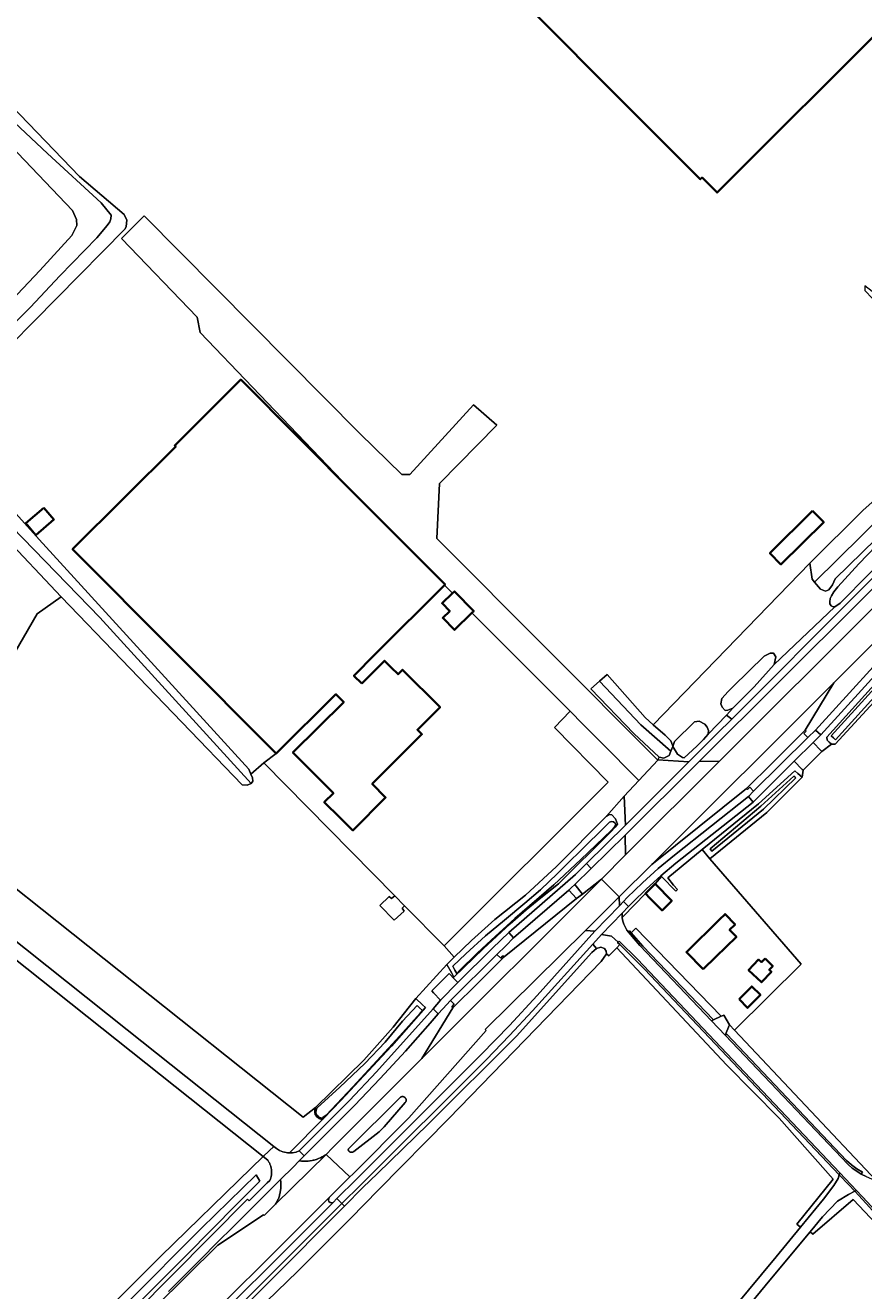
# Model space of a CAD drawing. Header units: metres. Extents: x 152737 to 157444, y 374779 to 378487.
# Tile 49 of 95: x 154199 to 154435, y 377407 to 377763. Entities that reach past the tile are written whole.
import ezdxf
from ezdxf.enums import TextEntityAlignment as Align

# ---------------------------------------------------------------- set-up
doc = ezdxf.new("R2010")
doc.units = ezdxf.units.M
for name, color, linetype, lineweight in [('B-XX-GR-BEPLANTING_CULTUUR_BOSPLANTSOEN-GV', 90, 'Continuous', 18), ('B-XX-GR-BEPLANTING_CULTUUR_HEESTERS-GV', 90, 'Continuous', 18), ('B-XX-OG-BEBOUWING-GV', 7, 'Continuous', 35), ('B-XX-OG-BEBOUWING-T18', 10, 'Continuous', 18), ('B-XX-OG-BEBOUWING_SCHUUR-GV', 7, 'Continuous', 35), ('B-XX-OG-TERREIN_CULTUURSCHEIDING-GV', 7, 'Continuous', 18), ('B-XX-OG-TOPOGRAFIE-T18', 10, 'Continuous', 18), ('B-XX-OG-WATER-GV', 130, 'Continuous', 18), ('B-XX-OG-WATER_SLOOT-GV', 120, 'Continuous', 18), ('B-XX-OG-WEG-GV', 7, 'Continuous', 18), ('B-XX-VH-VERHARDING_BEDRIJFSVLOERPLAAT-GV', 252, 'Continuous', 18), ('B-XX-VH-VERHARDING_BETONSTRAATSTEEN-GV', 252, 'Continuous', 18), ('B-XX-VH-VERHARDING_GRASBETONSTEEN-GV', 70, 'Continuous', 18)]:
    doc.layers.add(name, color=color, linetype=linetype, lineweight=lineweight)
doc.styles.add('NLCS-ISO-M-T18', font='NLCS-ISO.ttf', dxfattribs={"height": 1.8})

msp = doc.modelspace()

# ---------------------------------------------------------------- linework, layer by layer
at = {"layer": 'B-XX-GR-BEPLANTING_CULTUUR_BOSPLANTSOEN-GV'}
msp.add_lwpolyline([(154438.859, 377618.395), (154427.432, 377607.213), (154426.709, 377605.552), (154425.605, 377604.166), (154424.67, 377603.772), (154423.247, 377604.311), (154421.612, 377606.31), (154420.897, 377607.185), (154420.296, 377611.653), (154376.19, 377566.168), (154379.539, 377563.214), (154380.253, 377562.523), (154381.111, 377561.623), (154381.622, 377560.437), (154381.679, 377560.006), (154382.169, 377561.421), (154387.83, 377567.007), (154389.092, 377567.17), (154390.748, 377566.31), (154391.418, 377565.526), (154391.764, 377564.548), (154391.643, 377563.515), (154396.771, 377568.905), (154398.585, 377570.812), (154397.189, 377570.271), (154396.441, 377570.163), (154395.581, 377571.085), (154395.188, 377572.061), (154395.535, 377573.567), (154397.327, 377575.521), (154398.66, 377576.905), (154407.453, 377585.5), (154409.125, 377586.28), (154410.062, 377586.297), (154410.736, 377585.326), (154410.26, 377583.162), (154427.284, 377599.387), (154426.627, 377599.468), (154426.248, 377599.649), (154425.957, 377600.206), (154425.9, 377600.767), (154426.022, 377601.753), (154426.383, 377602.51), (154427.02, 377603.552), (154428.166, 377604.979), (154434.065, 377611.434), (154446.201, 377624.023)], dxfattribs=at)
at = {"layer": 'B-XX-GR-BEPLANTING_CULTUUR_HEESTERS-GV'}
for points in [[(154352.748, 377569.972), (154348.367, 377565.415), (154363.506, 377549.949), (154317.281, 377503.905)], [(154317.281, 377503.905), (154320.142, 377500.743), (154324.987, 377505.449), (154331.528, 377511.328), (154340.206, 377518.135), (154348.908, 377526.208), (154362.974, 377540.465), (154368.038, 377546.049), (154372.107, 377550.443)]]:
    msp.add_lwpolyline(points, dxfattribs=at)
msp.add_arc((152252.833, 375468.977), 2970.493, 44.484333, 45.01473, dxfattribs=at)
at = {"layer": 'B-XX-OG-BEBOUWING-GV'}
msp.add_lwpolyline([(154319.904, 377789.478), (154389.433, 377719.784), (154389.921, 377720.271), (154394.143, 377716.04), (154443.091, 377764.872), (154449.234, 377758.715), (154450.315, 377757.631), (154456.432, 377763.762)], dxfattribs=at)
for points in [[(154294.104, 377577.791), (154291.884, 377579.982), (154297.89, 377585.996), (154317.348, 377605.48), (154317.537, 377605.669), (154292.804, 377630.484), (154260.031, 377663.366), (154241.437, 377644.833), (154241.709, 377644.56), (154212.644, 377615.591), (154269.974, 377558.072), (154286.822, 377574.755), (154289.006, 377572.55), (154274.705, 377558.389), (154286.112, 377546.869), (154283.543, 377544.326), (154288.023, 377539.93), (154291.582, 377536.418), (154291.657, 377536.493), (154300.805, 377545.684), (154297.035, 377549.498), (154311.045, 377563.475), (154309.773, 377564.764), (154316.149, 377571.11), (154305.607, 377581.659), (154304.318, 377580.391), (154302.405, 377582.303), (154300.518, 377584.189)], [(154421.073, 377626.386), (154409.043, 377614.466), (154412.128, 377611.316), (154424.192, 377623.202)], [(154375.207, 377517.361), (154378.16, 377514.384), (154378.665, 377513.875), (154381.414, 377516.614), (154376.743, 377521.323), (154373.984, 377518.594)], [(154390.225, 377497.305), (154393.823, 377500.764), (154399.616, 377506.408), (154398.342, 377507.704), (154397.675, 377508.383), (154399.24, 377509.92), (154396.402, 377512.836), (154394.824, 377511.284), (154385.544, 377502.153)]]:
    msp.add_lwpolyline(points, close=True, dxfattribs=at)
at = {"layer": 'B-XX-OG-BEBOUWING_SCHUUR-GV'}
for points in [[(154204.562, 377627.25), (154199.463, 377622.9), (154202.289, 377619.586), (154207.389, 377623.937)], [(154319.626, 377603.194), (154316.722, 377600.357), (154318.875, 377598.152), (154316.921, 377596.243), (154320.231, 377592.854), (154325.126, 377597.678), (154325.637, 377598.181), (154320.175, 377603.73)], [(154407.707, 377500.36), (154406.632, 377499.312), (154405.86, 377500.046), (154403.045, 377497.086), (154406.669, 377493.639), (154409.484, 377496.599), (154408.863, 377497.19), (154409.865, 377498.199)], [(154400.354, 377488.887), (154402.765, 377486.424), (154406.384, 377490.099), (154403.939, 377492.495)]]:
    msp.add_lwpolyline(points, close=True, dxfattribs=at)
at = {"layer": 'B-XX-OG-TERREIN_CULTUURSCHEIDING-GV'}
for points in [[(154188.86, 377666.778), (154227.42, 377705.802), (154227.783, 377706.5), (154227.923, 377708.287), (154227.141, 377709.823), (154214.612, 377720.594), (154190.531, 377745.397)], [(154189.273, 377672.312), (154200.806, 377683.728), (154209.087, 377692.555), (154219.525, 377703.24), (154222.399, 377706.744), (154223.125, 377707.83), (154223.436, 377708.676), (154223.511, 377709.656), (154220.697, 377713.103), (154205.61, 377727.005), (154196.333, 377735.72)], [(154196.333, 377735.72), (154205.61, 377727.005), (154220.697, 377713.103), (154223.511, 377709.656), (154223.436, 377708.676), (154223.125, 377707.83), (154222.399, 377706.744), (154219.525, 377703.24), (154209.087, 377692.555), (154200.806, 377683.728), (154189.273, 377672.312)], [(154193.382, 377731.131), (154212.655, 377710.991), (154213.797, 377708.437), (154213.883, 377706.74), (154212.455, 377703.92), (154203.43, 377694.111), (154178.165, 377667.457)], [(154178.165, 377667.457), (154203.43, 377694.111), (154212.455, 377703.92), (154213.883, 377706.74), (154213.797, 377708.437), (154212.655, 377710.991), (154193.382, 377731.131)], [(154468.147, 377652.243), (154421.612, 377606.31), (154423.247, 377604.311), (154424.67, 377603.772), (154425.605, 377604.166), (154426.709, 377605.552), (154427.432, 377607.213), (154438.859, 377618.395)], [(154195.606, 377621.764), (154220.345, 377596.355), (154262.951, 377549.65), (154263.414, 377550.31), (154263.348, 377551.168), (154262.889, 377552.214), (154262.261, 377553.674), (154203.231, 377618.31), (154191.604, 377631.231)], [(154189.992, 377575.589), (154202.629, 377597.356), (154209.387, 377602.168), (154192.845, 377619.837)], [(154192.845, 377619.837), (154209.387, 377602.168), (154260.441, 377549.254), (154261.828, 377549.188), (154262.951, 377549.65), (154220.345, 377596.355), (154195.606, 377621.764)], [(154173.636, 377538.214), (154277.618, 377455.663), (154281.109, 377458.375), (154294.655, 377471.696), (154302.959, 377481.025), (154309.281, 377489.106), (154318.027, 377498.689), (154320.142, 377500.743), (154317.281, 377503.905), (154306.145, 377515.204), (154305.46, 377514.475), (154306.051, 377513.657), (154303.229, 377511.155), (154299.223, 377515.249), (154301.772, 377517.751), (154302.501, 377517.25), (154303.412, 377517.978), (154266.474, 377555.46), (154262.889, 377552.214), (154263.348, 377551.168), (154263.414, 377550.31), (154262.951, 377549.65), (154261.828, 377549.188), (154260.441, 377549.254), (154209.387, 377602.168), (154202.629, 377597.356), (154189.992, 377575.589)], [(154451.583, 377586.899), (154427.433, 377560.702), (154426.358, 377560.666), (154423.676, 377558.649), (154418.372, 377553.364), (154418.161, 377551.382), (154408.141, 377541.422), (154392.106, 377528.364), (154417.849, 377498.715), (154399.096, 377480.177), (154439.091, 377437.762)], [(154280.989, 377456.292), (154280.837, 377457.022), (154280.881, 377457.537), (154281.109, 377458.375), (154277.618, 377455.663), (154173.636, 377538.214)], [(154165.1, 377530.259), (154228.052, 377480.216), (154269.321, 377447.409), (154270.039, 377446.839), (154270.915, 377446.293), (154270.919, 377446.29), (154270.925, 377446.287), (154271.861, 377445.895), (154271.866, 377445.893), (154271.884, 377445.888), (154272.316, 377445.764), (154272.317, 377445.764), (154272.32, 377445.763), (154272.77, 377445.669), (154272.776, 377445.668), (154272.785, 377445.667), (154273.214, 377445.608), (154273.24, 377445.605), (154273.275, 377445.603), (154273.678, 377445.578), (154273.708, 377445.576), (154283.359, 377455.253), (154283.079, 377455.085), (154282.527, 377455.102), (154281.996, 377455.305)], [(154398.838, 377401.935), (154410.851, 377416.306), (154417.697, 377424.686), (154416.652, 377425.54), (154426.857, 377438.166), (154411.655, 377455.328), (154396.809, 377470.382), (154365.888, 377503.344), (154363.693, 377501.063), (154363.011, 377501.676), (154361.491, 377499.448), (154318.591, 377455.238), (154298.768, 377435.167), (154290.941, 377427.072), (154275.991, 377412.163), (154258.609, 377395.429)], [(154219.69, 377389.946), (154240.757, 377411.258), (154261.87, 377432.523), (154262.371, 377432.085), (154267.415, 377437.116), (154268.214, 377437.853), (154268.297, 377438.051), (154268.373, 377438.252), (154268.442, 377438.455), (154268.502, 377438.661), (154268.555, 377438.869), (154268.6, 377439.079), (154268.638, 377439.291), (154268.667, 377439.503), (154268.689, 377439.717), (154268.702, 377439.931), (154268.708, 377440.146), (154268.705, 377440.361), (154268.695, 377440.575), (154268.676, 377440.789), (154268.65, 377441.002), (154268.616, 377441.214), (154268.573, 377441.425), (154268.523, 377441.634), (154268.466, 377441.841), (154268.4, 377442.045), (154268.327, 377442.247), (154268.247, 377442.446), (154268.159, 377442.642), (154268.064, 377442.835), (154267.962, 377443.023), (154267.853, 377443.208), (154267.737, 377443.389), (154267.632, 377443.541), (154266.37, 377444.544), (154262.971, 377441.244), (154237.48, 377416.494), (154204.786, 377383.784)], [(154228.063, 377403.378), (154248.979, 377424.432), (154264.331, 377439.438), (154265.4, 377437.669), (154258.829, 377431.079), (154244.864, 377416.837), (154221.038, 377393.116)], [(154235.925, 377402.151), (154253.512, 377419.576), (154266.431, 377428.169), (154266.633, 377427.983), (154269.835, 377431.153), (154269.98, 377431.402), (154270.119, 377431.654), (154270.25, 377431.91), (154270.374, 377432.17), (154270.491, 377432.433), (154270.6, 377432.699), (154270.703, 377432.968), (154270.797, 377433.24), (154270.884, 377433.515), (154270.963, 377433.791), (154271.035, 377434.07), (154271.099, 377434.351), (154271.155, 377434.633), (154271.203, 377434.917), (154271.243, 377435.202), (154271.275, 377435.488), (154271.299, 377435.775), (154271.316, 377436.062), (154271.324, 377436.35), (154271.324, 377436.638), (154271.317, 377436.926), (154271.301, 377437.213), (154271.277, 377437.5), (154271.246, 377437.786), (154271.207, 377438.066), (154268.653, 377435.522), (154263.796, 377430.667), (154262.563, 377429.441), (154257.979, 377424.88), (154253.401, 377420.313), (154248.829, 377415.74), (154244.262, 377411.162), (154239.702, 377406.578)]]:
    msp.add_lwpolyline(points, dxfattribs=at)
for points in [[(154466.174, 377658.046), (154465.502, 377656.603), (154458.405, 377648.696), (154447.777, 377637.63), (154435.321, 377626.619), (154420.296, 377611.653), (154420.897, 377607.185), (154421.612, 377606.31), (154468.147, 377652.243), (154470.014, 377656.861), (154468.527, 377659.37), (154467.084, 377661.05), (154465.458, 377662.536), (154463.5, 377664.054), (154453.098, 377674.035), (154439.105, 377687.247), (154435.771, 377689.798), (154435.816, 377688.481), (154448.714, 377674.978), (154459.056, 377665.115), (154463.01, 377661.505), (154465.047, 377659.726)], [(154373.907, 377568.182), (154363.167, 377580.313), (154361.01, 377578.403), (154372.675, 377566.106), (154381.165, 377558.742), (154381.679, 377560.006), (154381.622, 377560.437), (154381.111, 377561.623), (154380.253, 377562.523), (154379.539, 377563.214), (154376.19, 377566.168)], [(154379.204, 377556.793), (154380.65, 377557.478), (154381.165, 377558.742), (154372.675, 377566.106), (154361.01, 377578.403), (154358.608, 377576.277), (154370.698, 377563.687), (154377.882, 377557.074)], [(154369.986, 377507.601), (154371.319, 377508.894), (154395.36, 377484.064), (154395.606, 377484.18), (154396.059, 377484.393), (154397.691, 377481.667), (154399.096, 377480.177), (154417.849, 377498.715), (154392.106, 377528.364), (154389.959, 377531.001), (154380.279, 377523.074), (154381.933, 377520.968), (154383.052, 377519.765), (154382.538, 377519.343), (154378.551, 377523.457), (154376.743, 377521.323), (154381.414, 377516.614), (154378.665, 377513.875), (154378.16, 377514.384), (154375.207, 377517.361), (154373.984, 377518.594), (154367.748, 377512.174), (154367.453, 377511.847), (154367.55, 377511.215), (154367.699, 377510.594), (154367.898, 377509.988), (154368.147, 377509.399), (154368.444, 377508.834), (154368.786, 377508.294), (154369.175, 377507.781), (154369.532, 377508.122)], [(154204.786, 377383.784), (154237.48, 377416.494), (154262.971, 377441.244), (154266.37, 377444.544), (154162.507, 377527.108), (154162.019, 377527.523), (154156.487, 377520.883), (154126.592, 377484.322), (154133.309, 377468.474), (154127.129, 377442.42), (154144.598, 377426.036), (154136.804, 377408.846), (154198.952, 377384.485)], [(154393.823, 377500.764), (154390.225, 377497.305), (154385.544, 377502.153), (154394.824, 377511.284), (154396.402, 377512.836), (154399.24, 377509.92), (154397.675, 377508.383), (154398.342, 377507.704), (154399.616, 377506.408)], [(154240.621, 377388.948), (154240.669, 377388.799), (154240.731, 377388.631), (154240.8, 377388.467), (154240.877, 377388.305), (154240.961, 377388.147), (154241.051, 377387.993), (154241.149, 377387.844), (154241.253, 377387.699), (154241.364, 377387.558), (154241.48, 377387.423), (154241.603, 377387.293), (154286.042, 377431.665), (154285.69, 377431.563), (154285.207, 377431.599), (154284.859, 377431.887), (154284.767, 377432.253), (154284.95, 377433.031), (154284.206, 377432.287), (154282.02, 377430.082), (154242.14, 377390.304)], [(154242.925, 377385.774), (154245.967, 377382.339), (154246.094, 377382.195), (154247.377, 377380.882), (154248.476, 377381.994), (154245.413, 377385.114), (154245.318, 377386.521), (154246.329, 377387.536), (154289.219, 377430.58), (154288.505, 377431.293)], [(154362.208, 377348.805), (154361.556, 377348.028), (154351.343, 377335.566), (154421.587, 377306.434), (154452.318, 377294.624), (154493.643, 377366.794), (154493.258, 377368.145), (154432.506, 377432.435), (154421.164, 377422.7), (154420.349, 377423.376), (154409.004, 377409.712), (154392.319, 377389.445), (154377.57, 377370.901), (154364.757, 377354.173)]]:
    msp.add_lwpolyline(points, close=True, dxfattribs=at)
at = {"layer": 'B-XX-OG-TERREIN_CULTUURSCHEIDING-GV', "extrusion": (0, 0, -1)}
msp.add_arc((-154284.845, 377459.219), 4.841, 306.05076, 322.79991, dxfattribs=at)
at = {"layer": 'B-XX-OG-WATER-GV'}
msp.add_lwpolyline([(154221.038, 377393.116), (154244.864, 377416.837), (154258.829, 377431.079), (154265.4, 377437.669), (154264.331, 377439.438), (154248.979, 377424.432), (154228.063, 377403.378)], dxfattribs=at)
at = {"layer": 'B-XX-OG-WATER_SLOOT-GV'}
for points in [[(154436.958, 377608.655), (154442.31, 377613.878), (154455.871, 377628.23), (154473.007, 377644.288), (154473.268, 377645.418), (154472.778, 377646.58), (154471.74, 377646.983), (154470.618, 377646.822), (154467.982, 377644.946), (154456.438, 377633.067), (154446.201, 377624.023), (154434.065, 377611.434), (154428.166, 377604.979), (154427.02, 377603.552), (154426.383, 377602.51), (154426.022, 377601.753), (154425.9, 377600.767), (154425.957, 377600.206), (154426.248, 377599.649), (154426.627, 377599.468), (154427.284, 377599.387), (154428.815, 377600.399)], [(154426.358, 377560.666), (154427.433, 377560.702), (154451.583, 377586.899), (154449.125, 377589.248), (154425.067, 377562.619), (154425.13, 377561.797), (154425.718, 377561.255)], [(154449.056, 377588.038), (154450.186, 377586.84), (154427.51, 377561.916), (154426.916, 377562.463), (154426.282, 377563.047)], [(154449.056, 377588.038), (154426.282, 377563.047), (154426.916, 377562.463), (154427.51, 377561.916), (154450.186, 377586.84)], [(154397.189, 377570.271), (154398.585, 377570.812), (154404.566, 377576.825), (154410.26, 377583.162), (154410.736, 377585.326), (154410.062, 377586.297), (154409.125, 377586.28), (154407.453, 377585.5), (154398.66, 377576.905), (154397.327, 377575.521), (154395.535, 377573.567), (154395.188, 377572.061), (154395.581, 377571.085), (154396.441, 377570.163)], [(154381.679, 377560.006), (154382.984, 377557.874), (154384.453, 377556.964), (154384.923, 377556.879), (154388.424, 377560.176), (154390.312, 377561.992), (154391.643, 377563.515), (154391.764, 377564.548), (154391.418, 377565.526), (154390.748, 377566.31), (154389.092, 377567.17), (154387.83, 377567.007), (154382.169, 377561.421)], [(154408.141, 377541.422), (154418.161, 377551.382), (154416.944, 377552.411), (154416.032, 377553.182), (154405.83, 377543.925), (154389.959, 377531.001), (154392.106, 377528.364)], [(154392.719, 377530.534), (154392.24, 377531.252), (154406.493, 377543.189), (154415.743, 377551.724), (154416.026, 377551.485), (154416.384, 377551.182), (154407.205, 377542.42)], [(154392.719, 377530.534), (154407.205, 377542.42), (154416.384, 377551.182), (154416.026, 377551.485), (154415.743, 377551.724), (154406.493, 377543.189), (154392.24, 377531.252)], [(154364.514, 377540.774), (154363.762, 377540.901), (154362.974, 377540.465), (154348.908, 377526.208), (154340.206, 377518.135), (154331.528, 377511.328), (154324.987, 377505.449), (154320.142, 377500.743), (154318.027, 377498.689), (154319.444, 377496.162), (154320.056, 377495.071), (154328.417, 377503.115), (154335.851, 377510.075), (154340.366, 377514.016), (154344.527, 377517.418), (154349.464, 377521.395), (154364.121, 377535.942), (154365.466, 377537.319), (154366.1, 377538.172), (154365.517, 377539.669)], [(154323.39, 377501.627), (154328.963, 377506.692), (154334.267, 377511.097), (154340.031, 377515.931), (154344.411, 377519.664), (154349.242, 377524.294), (154353.289, 377528.348), (154354.835, 377529.828), (154363.895, 377538.75), (154364.407, 377538.946), (154365.017, 377538.864), (154365.447, 377538.403), (154365.605, 377538.022), (154365.286, 377537.457), (154364.307, 377536.42), (154355.816, 377528.251), (154348.177, 377521.091), (154337.202, 377511.565), (154330.584, 377505.531), (154326.56, 377501.798), (154321.604, 377496.912), (154320.838, 377496.13), (154320.303, 377497.084), (154319.715, 377498.132)], [(154323.39, 377501.627), (154319.715, 377498.132), (154320.303, 377497.084), (154320.838, 377496.13), (154321.604, 377496.912), (154326.56, 377501.798), (154330.584, 377505.531), (154337.202, 377511.565), (154348.177, 377521.091), (154355.816, 377528.251), (154364.307, 377536.42), (154365.286, 377537.457), (154365.605, 377538.022), (154365.447, 377538.403), (154365.017, 377538.864), (154364.407, 377538.946), (154363.895, 377538.75), (154354.835, 377529.828), (154353.289, 377528.348), (154349.242, 377524.294), (154344.411, 377519.664), (154340.031, 377515.931), (154334.267, 377511.097), (154328.963, 377506.692)], [(154361.417, 377503.491), (154360.217, 377503.115), (154358.889, 377502.026), (154337.68, 377478.435), (154312.802, 377453.642), (154298.481, 377439.802), (154294.422, 377435.879), (154289.219, 377430.58), (154246.329, 377387.536), (154248.679, 377385.245), (154258.609, 377395.429), (154275.991, 377412.163), (154290.941, 377427.072), (154298.768, 377435.167), (154318.591, 377455.238), (154361.491, 377499.448), (154363.011, 377501.676), (154362.927, 377502.384), (154362.416, 377503.155)]]:
    msp.add_lwpolyline(points, close=True, dxfattribs=at)
for points in [[(154282.167, 377455.59), (154282.593, 377455.427), (154282.993, 377455.415), (154283.166, 377455.519), (154284.066, 377456.239), (154291.533, 377464.193), (154299.502, 377472.736), (154304.858, 377478.544), (154310.508, 377484.901), (154311.173, 377485.675), (154310.373, 377486.428), (154309.694, 377487.068), (154305.523, 377482.664), (154300.667, 377476.816), (154294.971, 377470.812), (154287.93, 377464.128), (154281.576, 377458.253), (154281.325, 377457.924)], [(154281.996, 377455.305), (154282.527, 377455.102), (154283.079, 377455.085), (154283.359, 377455.253), (154288.162, 377460.333), (154302.5, 377475.653), (154312.054, 377486.495), (154311.192, 377487.307), (154309.281, 377489.106), (154302.959, 377481.025)], [(154287.93, 377464.128), (154294.971, 377470.812), (154300.667, 377476.816), (154305.523, 377482.664), (154309.694, 377487.068), (154310.373, 377486.428), (154311.173, 377485.675), (154310.508, 377484.901), (154304.858, 377478.544), (154299.502, 377472.736), (154291.533, 377464.193), (154284.066, 377456.239), (154283.166, 377455.519), (154282.993, 377455.415), (154282.593, 377455.427), (154282.167, 377455.59)], [(154302.959, 377481.025), (154294.655, 377471.696), (154281.109, 377458.375), (154280.881, 377457.537), (154280.837, 377457.022), (154280.989, 377456.292)], [(154281.325, 377457.924), (154281.576, 377458.253), (154287.93, 377464.128)], [(154281.292, 377456.441), (154281.166, 377457.042)], [(154281.166, 377457.042), (154281.292, 377456.441)]]:
    msp.add_lwpolyline(points, dxfattribs=at)
for centre, radius, start, end in [((154284.845, 377459.219), 4.841, 217.20009, 233.94924), ((154283.689, 377457.043), 2.523, 159.54981, 180.01205), ((154284.675, 377459.045), 4.269, 217.57798, 234.01531)]:
    msp.add_arc(centre, radius, start, end, dxfattribs=at)
at = {"layer": 'B-XX-OG-WATER_SLOOT-GV', "extrusion": (0, 0, -1)}
for centre, radius, start, end in [((-154283.689, 377457.043), 2.523, 359.98795, 20.45019), ((-154284.675, 377459.045), 4.269, 305.98469, 322.42202)]:
    msp.add_arc(centre, radius, start, end, dxfattribs=at)
at = {"layer": 'B-XX-OG-WEG-GV'}
for points in [[(154372.107, 377550.443), (154377.437, 377556.197), (154315.218, 377618.586), (154316.02, 377634.076), (154332.092, 377650.568), (154325.602, 377656.268), (154307.654, 377636.639), (154305.385, 377636.598), (154293.536, 377648.159), (154232.81, 377709.488), (154226.399, 377703.127), (154247.745, 377680.926), (154248.616, 377676.582), (154292.804, 377630.484)], [(154292.804, 377630.484), (154317.537, 377605.669), (154317.348, 377605.48), (154319.626, 377603.194), (154320.175, 377603.73), (154325.637, 377598.181), (154325.126, 377597.678), (154352.748, 377569.972)], [(154436.176, 377438.898), (154434.789, 377439.623), (154433.489, 377440.427), (154432.25, 377441.321), (154431.077, 377442.302), (154396.443, 377478.719), (154392.549, 377482.814), (154372.434, 377503.965), (154369.175, 377507.781), (154368.786, 377508.294), (154368.444, 377508.834), (154368.147, 377509.399), (154367.898, 377509.988), (154367.699, 377510.594), (154367.55, 377511.215), (154367.453, 377511.847), (154367.418, 377512.261), (154367.405, 377512.677), (154367.414, 377513.093), (154361.611, 377507.08), (154364.404, 377506.614), (154366.274, 377504.915), (154366.563, 377505.193), (154371.704, 377500.173), (154428.713, 377439.954), (154433.399, 377435.005), (154436.533, 377431.694)], [(154239.702, 377406.578), (154244.262, 377411.162), (154248.829, 377415.74), (154253.401, 377420.313), (154257.979, 377424.88), (154262.563, 377429.441), (154263.796, 377430.667), (154268.653, 377435.522), (154271.207, 377438.066), (154274.764, 377441.617), (154276.472, 377443.322), (154277.882, 377444.731), (154276.508, 377446.145), (154275.606, 377445.816), (154274.591, 377445.616), (154273.708, 377445.576), (154273.678, 377445.578), (154273.275, 377445.603), (154273.24, 377445.605), (154273.214, 377445.608), (154272.785, 377445.667), (154272.776, 377445.668), (154272.77, 377445.669), (154272.32, 377445.763), (154272.317, 377445.764), (154272.316, 377445.764), (154271.884, 377445.888), (154271.866, 377445.893), (154271.861, 377445.895), (154270.925, 377446.287), (154270.919, 377446.29), (154270.915, 377446.293), (154270.039, 377446.839), (154269.321, 377447.409), (154268.053, 377446.178), (154266.37, 377444.544), (154267.632, 377443.541), (154267.737, 377443.389), (154267.853, 377443.208), (154267.962, 377443.023), (154268.064, 377442.835), (154268.159, 377442.642), (154268.247, 377442.446), (154268.327, 377442.247), (154268.4, 377442.045), (154268.466, 377441.841), (154268.523, 377441.634), (154268.573, 377441.425), (154268.616, 377441.214), (154268.65, 377441.002), (154268.676, 377440.789), (154268.695, 377440.575), (154268.705, 377440.361), (154268.708, 377440.146), (154268.702, 377439.931), (154268.689, 377439.717), (154268.667, 377439.503), (154268.638, 377439.291), (154268.6, 377439.079), (154268.555, 377438.869), (154268.502, 377438.661), (154268.442, 377438.455), (154268.373, 377438.252), (154268.297, 377438.051), (154268.214, 377437.853), (154267.415, 377437.116), (154262.371, 377432.085), (154261.87, 377432.523), (154240.757, 377411.258), (154219.69, 377389.946)], [(154242.14, 377390.304), (154282.02, 377430.082), (154284.206, 377432.287), (154284.95, 377433.031), (154290.741, 377438.824), (154284.023, 377445.141), (154269.835, 377431.153), (154266.633, 377427.983), (154266.431, 377428.169), (154253.512, 377419.576), (154235.925, 377402.151)], [(154392.319, 377389.445), (154409.004, 377409.712), (154420.349, 377423.376), (154423.858, 377427.602), (154428.088, 377431.991), (154431.147, 377433.827), (154432.977, 377434.784), (154431.245, 377436.631), (154428.568, 377439.455), (154428.253, 377438.366), (154427.071, 377436.377), (154424.142, 377432.574), (154417.697, 377424.686), (154410.851, 377416.306), (154398.838, 377401.935)], [(154242.925, 377385.774), (154288.504, 377431.294), (154287.088, 377432.71), (154286.042, 377431.665), (154241.603, 377387.293)]]:
    msp.add_lwpolyline(points, dxfattribs=at)
for points in [[(154442.31, 377613.878), (154436.958, 377608.655), (154428.815, 377600.399), (154427.284, 377599.387), (154410.26, 377583.162), (154404.566, 377576.825), (154398.585, 377570.812), (154396.771, 377568.905), (154398.303, 377567.781), (154433.558, 377603.009), (154519.866, 377689.072), (154516.704, 377691.714), (154515.548, 377689.847), (154516.254, 377689.673), (154516.786, 377688.745), (154516.53, 377687.382), (154512.939, 377683.895), (154511.925, 377682.94), (154506.535, 377677.921), (154506.287, 377677.881), (154486.831, 377658.05), (154478.411, 377650.276), (154473.007, 377644.288), (154455.871, 377628.23)], [(154521.484, 377687.852), (154519.866, 377689.072), (154433.558, 377603.009), (154398.303, 377567.781), (154394.22, 377563.701), (154386.221, 377555.708), (154368.355, 377537.891), (154357.358, 377527.069), (154358.732, 377525.673), (154368.283, 377535.029), (154389.147, 377555.783), (154434.928, 377601.439), (154521.016, 377687.385)], [(154522.7, 377685.594), (154521.016, 377687.385), (154434.928, 377601.439), (154389.147, 377555.783), (154394.8, 377555.869), (154438.584, 377599.553), (154522.634, 377683.502), (154522.658, 377684.805)], [(154361.649, 377522.708), (154366.594, 377517.683), (154375.752, 377526.822), (154427.022, 377577.987), (154473.923, 377624.793), (154486.213, 377637.034), (154528.153, 377678.768), (154523.032, 377683.899), (154522.634, 377683.502), (154438.584, 377599.553), (154394.8, 377555.869), (154368.363, 377529.495)], [(154447.683, 377592.964), (154421.873, 377564.637), (154423.37, 377563.286), (154449.114, 377591.594), (154482.324, 377624.705), (154486.094, 377628.474), (154532.314, 377674.598), (154530.874, 377676.041), (154485.994, 377631.255), (154479.582, 377624.815)], [(154421.873, 377564.637), (154447.683, 377592.964), (154479.582, 377624.815), (154473.923, 377624.793), (154427.022, 377577.987), (154418.97, 377564.626), (154419.277, 377564.328), (154418.633, 377563.678), (154419.686, 377562.611)], [(154421.199, 377561.118), (154423.403, 377558.921), (154423.676, 377558.649), (154426.358, 377560.666), (154425.718, 377561.255), (154425.13, 377561.797), (154425.067, 377562.619), (154449.125, 377589.248), (154451.583, 377586.899), (154454.682, 377589.617), (154452.247, 377591.989), (154481.145, 377621.66), (154483.581, 377619.288), (154484.463, 377617.725), (154486.753, 377620.537), (154482.324, 377624.705), (154449.114, 377591.594), (154423.37, 377563.286)], [(154409.632, 377555.355), (154418.97, 377564.626), (154427.022, 377577.987), (154375.752, 377526.822), (154402.432, 377548.19)], [(154396.771, 377568.905), (154391.643, 377563.515), (154390.312, 377561.992), (154388.424, 377560.176), (154384.923, 377556.879), (154384.453, 377556.964), (154382.984, 377557.874), (154381.679, 377560.006), (154381.165, 377558.742), (154380.65, 377557.478), (154379.204, 377556.793), (154377.882, 377557.074), (154377.484, 377556.248), (154386.221, 377555.708), (154394.22, 377563.701), (154398.303, 377567.781)], [(154419.277, 377564.328), (154418.97, 377564.626), (154409.632, 377555.355), (154402.432, 377548.19), (154402.711, 377547.891), (154403.401, 377548.548), (154404.432, 377547.491), (154419.686, 377562.611), (154418.633, 377563.678)], [(154419.686, 377562.611), (154404.432, 377547.491), (154403.009, 377545.936), (154404.296, 377544.393), (154405.273, 377545.306), (154415.884, 377555.866), (154421.199, 377561.118), (154423.37, 377563.286), (154421.873, 377564.637)], [(154423.403, 377558.921), (154421.199, 377561.118), (154415.884, 377555.866), (154418.131, 377553.607), (154418.372, 377553.364), (154423.676, 377558.649)], [(154376.743, 377521.323), (154378.551, 377523.457), (154382.538, 377519.343), (154383.052, 377519.765), (154381.933, 377520.968), (154380.279, 377523.074), (154389.959, 377531.001), (154405.83, 377543.925), (154416.032, 377553.182), (154416.944, 377552.411), (154418.161, 377551.382), (154418.372, 377553.364), (154418.131, 377553.607), (154415.884, 377555.866), (154405.273, 377545.306), (154404.296, 377544.393), (154382.522, 377527.148), (154378.314, 377523.661), (154374.262, 377519.993), (154370.375, 377516.151), (154369.247, 377514.987), (154367.414, 377513.093), (154367.405, 377512.677), (154367.418, 377512.261), (154367.453, 377511.847), (154367.748, 377512.174), (154373.984, 377518.594)], [(154368.355, 377537.891), (154386.221, 377555.708), (154377.484, 377556.248), (154377.437, 377556.197), (154372.107, 377550.443), (154368.038, 377546.049)], [(154389.147, 377555.783), (154368.283, 377535.029), (154368.363, 377529.495), (154394.8, 377555.869)], [(154366.594, 377517.683), (154366.653, 377515.193), (154367.845, 377516.412), (154368.88, 377517.47), (154373.142, 377521.649), (154377.578, 377525.644), (154382.178, 377529.448), (154403.009, 377545.936), (154404.432, 377547.491), (154403.401, 377548.548), (154402.711, 377547.891), (154402.432, 377548.19), (154375.752, 377526.822)], [(154363.762, 377540.901), (154364.514, 377540.774), (154365.517, 377539.669), (154366.1, 377538.172), (154365.466, 377537.319), (154364.121, 377535.942), (154349.464, 377521.395), (154344.527, 377517.418), (154340.366, 377514.016), (154335.851, 377510.075), (154328.417, 377503.115), (154320.056, 377495.071), (154319.875, 377494.897), (154321.189, 377493.552), (154330.903, 377503.241), (154335.528, 377507.629), (154354.243, 377524.004), (154357.358, 377527.069), (154368.355, 377537.891), (154368.038, 377546.049), (154362.974, 377540.465)], [(154374.262, 377519.993), (154378.314, 377523.661), (154382.522, 377527.148), (154404.296, 377544.393), (154403.009, 377545.936), (154382.178, 377529.448), (154377.578, 377525.644), (154373.142, 377521.649), (154368.88, 377517.47), (154367.845, 377516.412), (154369.247, 377514.987), (154370.375, 377516.151)], [(154361.623, 377522.682), (154361.649, 377522.708), (154368.363, 377529.495), (154368.283, 377535.029), (154358.732, 377525.673), (154354.116, 377521.171), (154356.248, 377518.497)], [(154266.37, 377444.544), (154268.053, 377446.178), (154269.321, 377447.409), (154228.052, 377480.216), (154165.1, 377530.259), (154164.631, 377530.658), (154162.019, 377527.523), (154162.507, 377527.108)], [(154357.358, 377527.069), (154354.243, 377524.004), (154335.528, 377507.629), (154336.837, 377506.127), (154352.385, 377519.595), (154353.101, 377520.205), (154354.116, 377521.171), (154358.732, 377525.673)], [(154366.594, 377517.683), (154361.649, 377522.708), (154361.623, 377522.682), (154310.979, 377472.167), (154285.896, 377447.019), (154284.023, 377445.141), (154290.741, 377438.824), (154291.549, 377439.633), (154307.345, 377455.435), (154329.156, 377480.091), (154328.834, 377480.354), (154357.114, 377508.213)], [(154334.175, 377500.792), (154326.969, 377493.6), (154319.785, 377486.432), (154310.979, 377472.167), (154361.623, 377522.682), (154356.248, 377518.497), (154354.576, 377517.196)], [(154352.385, 377519.595), (154336.837, 377506.127), (154334.654, 377503.947), (154332.163, 377501.489), (154333.222, 377500.437), (154333.867, 377501.079), (154334.175, 377500.792), (154354.576, 377517.196)], [(154354.116, 377521.171), (154353.101, 377520.205), (154352.385, 377519.595), (154354.576, 377517.196), (154356.248, 377518.497)], [(154361.611, 377507.08), (154367.414, 377513.093), (154369.247, 377514.987), (154367.845, 377516.412), (154366.653, 377515.193), (154359.772, 377508.073), (154343.503, 377489.935), (154335.717, 377481.491), (154327.703, 377473.264), (154292.62, 377438.233), (154287.088, 377432.71), (154288.504, 377431.294), (154293.848, 377436.629), (154329.108, 377471.843), (154335.72, 377478.616), (154342.156, 377485.557), (154359.129, 377504.334)], [(154366.653, 377515.193), (154366.594, 377517.683), (154357.114, 377508.213), (154359.772, 377508.073)], [(154328.834, 377480.354), (154329.156, 377480.091), (154307.345, 377455.435), (154291.549, 377439.633), (154290.741, 377438.824), (154284.95, 377433.031), (154284.767, 377432.253), (154284.859, 377431.887), (154285.207, 377431.599), (154285.69, 377431.563), (154286.042, 377431.665), (154287.088, 377432.71), (154292.62, 377438.233), (154327.703, 377473.264), (154335.717, 377481.491), (154343.503, 377489.935), (154359.772, 377508.073), (154357.114, 377508.213)], [(154371.319, 377508.894), (154369.986, 377507.601), (154373.263, 377503.84), (154393.166, 377483.033), (154395.36, 377484.064)], [(154314.172, 377486.149), (154315.601, 377484.778), (154316.959, 377486.194), (154319.084, 377488.465), (154332.163, 377501.489), (154334.654, 377503.947), (154336.837, 377506.127), (154335.528, 377507.629), (154330.903, 377503.241), (154321.189, 377493.552), (154316.307, 377488.556)], [(154363.011, 377501.676), (154363.693, 377501.063), (154365.888, 377503.344), (154366.744, 377504.233), (154366.163, 377504.808), (154366.274, 377504.915), (154364.404, 377506.614), (154361.611, 377507.08), (154359.129, 377504.334), (154360.217, 377503.115), (154361.417, 377503.491), (154362.416, 377503.155), (154362.927, 377502.384)], [(154288.504, 377431.294), (154288.505, 377431.293), (154289.219, 377430.58), (154294.422, 377435.879), (154298.481, 377439.802), (154312.802, 377453.642), (154337.68, 377478.435), (154358.889, 377502.026), (154360.217, 377503.115), (154359.129, 377504.334), (154342.156, 377485.557), (154335.72, 377478.616), (154329.108, 377471.843), (154293.848, 377436.629)], [(154320.127, 377487.436), (154319.486, 377486.753), (154319.785, 377486.432), (154326.969, 377493.6), (154334.175, 377500.792), (154333.867, 377501.079), (154333.222, 377500.437), (154332.163, 377501.489), (154319.084, 377488.465)], [(154424.142, 377432.574), (154427.071, 377436.377), (154428.253, 377438.366), (154428.568, 377439.455), (154373.747, 377497.291), (154366.744, 377504.233), (154365.888, 377503.344), (154396.809, 377470.382), (154411.655, 377455.328), (154426.857, 377438.166), (154416.652, 377425.54), (154417.697, 377424.686)], [(154316.307, 377488.556), (154314.314, 377490.657), (154313.796, 377491.202), (154318.731, 377496.067), (154319.051, 377495.74), (154319.875, 377494.897), (154320.056, 377495.071), (154319.444, 377496.162), (154318.027, 377498.689), (154309.281, 377489.106), (154311.192, 377487.307), (154312.054, 377486.495), (154302.5, 377475.653), (154288.162, 377460.333), (154283.359, 377455.253), (154273.708, 377445.576), (154274.591, 377445.616), (154275.606, 377445.816), (154276.508, 377446.145), (154282.197, 377451.852), (154284.379, 377454.041), (154290.654, 377460.335), (154298.273, 377468.438), (154314.172, 377486.149)], [(154314.314, 377490.657), (154316.307, 377488.556), (154321.189, 377493.552), (154319.875, 377494.897), (154319.051, 377495.74), (154318.731, 377496.067), (154313.796, 377491.202)], [(154276.472, 377443.322), (154277.08, 377443.253), (154277.672, 377443.22), (154277.691, 377443.219), (154277.718, 377443.219), (154277.722, 377443.219), (154278.282, 377443.221), (154278.284, 377443.221), (154278.303, 377443.221), (154278.332, 377443.223), (154278.335, 377443.223), (154278.878, 377443.256), (154278.883, 377443.256), (154278.914, 377443.258), (154278.959, 377443.263), (154279.481, 377443.326), (154279.521, 377443.331), (154279.562, 377443.338), (154280.1, 377443.435), (154280.115, 377443.438), (154280.124, 377443.44), (154280.134, 377443.442), (154280.145, 377443.445), (154280.399, 377443.502), (154280.409, 377443.504), (154280.422, 377443.507), (154280.432, 377443.509), (154280.684, 377443.574), (154280.699, 377443.578), (154280.718, 377443.583), (154280.722, 377443.584), (154280.727, 377443.586), (154281.288, 377443.756), (154281.291, 377443.757), (154281.304, 377443.761), (154281.31, 377443.763), (154281.869, 377443.969), (154281.875, 377443.971), (154281.878, 377443.972), (154281.883, 377443.975), (154281.893, 377443.979), (154282.419, 377444.208), (154282.439, 377444.217), (154282.477, 377444.236), (154282.488, 377444.242), (154282.965, 377444.484), (154282.968, 377444.485), (154282.985, 377444.494), (154283.025, 377444.517), (154283.477, 377444.78), (154283.49, 377444.788), (154283.513, 377444.802), (154283.542, 377444.821), (154283.55, 377444.826), (154284.023, 377445.141), (154285.896, 377447.019), (154310.979, 377472.167), (154319.785, 377486.432), (154319.486, 377486.753), (154320.127, 377487.436), (154319.084, 377488.465), (154316.959, 377486.194), (154315.601, 377484.778), (154313.348, 377482.115), (154306.391, 377474.252), (154299.297, 377466.513), (154292.068, 377458.9), (154283.416, 377450.258), (154277.882, 377444.731)], [(154283.416, 377450.258), (154292.068, 377458.9), (154299.297, 377466.513), (154306.391, 377474.252), (154313.348, 377482.115), (154315.601, 377484.778), (154314.172, 377486.149), (154298.273, 377468.438), (154290.654, 377460.335), (154284.379, 377454.041), (154282.197, 377451.852), (154276.508, 377446.145), (154277.882, 377444.731)], [(154393.166, 377483.033), (154392.549, 377482.814), (154396.443, 377478.719), (154397.691, 377481.667), (154396.059, 377484.393), (154395.606, 377484.18), (154395.36, 377484.064)], [(154436.176, 377438.898), (154437.613, 377438.277), (154439.091, 377437.762), (154399.096, 377480.177), (154397.691, 377481.667), (154396.443, 377478.719), (154396.883, 377479.058), (154430.598, 377443.484), (154432.015, 377442.241), (154433.533, 377441.123), (154435.14, 377440.138), (154434.789, 377439.623)], [(154290.308, 377446.55), (154290.318, 377446.595), (154290.332, 377446.639), (154290.35, 377446.682), (154290.372, 377446.723), (154290.398, 377446.762), (154290.426, 377446.798), (154290.458, 377446.832), (154304.907, 377461.216), (154304.978, 377461.271), (154305.053, 377461.319), (154305.133, 377461.36), (154305.215, 377461.394), (154305.3, 377461.421), (154305.388, 377461.441), (154305.476, 377461.453), (154305.566, 377461.457), (154305.655, 377461.453), (154305.744, 377461.441), (154305.831, 377461.422), (154305.917, 377461.395), (154305.999, 377461.361), (154306.079, 377461.32), (154306.154, 377461.272), (154306.225, 377461.217), (154306.291, 377461.157), (154306.352, 377461.091), (154306.406, 377461.02), (154306.454, 377460.945), (154306.495, 377460.865), (154306.53, 377460.783), (154306.557, 377460.697), (154306.576, 377460.61), (154306.588, 377460.521), (154306.592, 377460.432), (154306.588, 377460.343), (154306.576, 377460.254), (154306.557, 377460.167), (154306.53, 377460.081), (154306.496, 377459.999), (154306.454, 377459.919), (154306.406, 377459.844), (154306.352, 377459.773), (154300.43, 377452.949), (154298.968, 377451.542), (154291.877, 377445.991), (154291.803, 377445.936), (154291.724, 377445.889), (154291.642, 377445.848), (154291.556, 377445.814), (154291.468, 377445.788), (154291.378, 377445.77), (154291.286, 377445.76), (154291.194, 377445.758), (154291.102, 377445.764), (154291.012, 377445.778), (154290.922, 377445.8), (154290.835, 377445.829), (154290.751, 377445.866), (154290.67, 377445.91), (154290.593, 377445.961), (154290.522, 377446.018), (154290.455, 377446.082), (154290.423, 377446.116), (154290.395, 377446.153), (154290.37, 377446.192), (154290.349, 377446.233), (154290.331, 377446.276), (154290.317, 377446.32), (154290.307, 377446.365), (154290.301, 377446.411), (154290.299, 377446.458), (154290.301, 377446.504)], [(154276.472, 377443.322), (154274.764, 377441.617), (154271.207, 377438.066), (154271.246, 377437.786), (154271.277, 377437.5), (154271.301, 377437.213), (154271.317, 377436.926), (154271.324, 377436.638), (154271.324, 377436.35), (154271.316, 377436.062), (154271.299, 377435.775), (154271.275, 377435.488), (154271.243, 377435.202), (154271.203, 377434.917), (154271.155, 377434.633), (154271.099, 377434.351), (154271.035, 377434.07), (154270.963, 377433.791), (154270.884, 377433.515), (154270.797, 377433.24), (154270.703, 377432.968), (154270.6, 377432.699), (154270.491, 377432.433), (154270.374, 377432.17), (154270.25, 377431.91), (154270.119, 377431.654), (154269.98, 377431.402), (154269.835, 377431.153), (154284.023, 377445.141), (154283.55, 377444.826), (154283.542, 377444.821), (154283.513, 377444.802), (154283.49, 377444.788), (154283.477, 377444.78), (154283.025, 377444.517), (154282.985, 377444.494), (154282.968, 377444.485), (154282.965, 377444.484), (154282.488, 377444.242), (154282.477, 377444.236), (154282.439, 377444.217), (154282.419, 377444.208), (154281.893, 377443.979), (154281.883, 377443.975), (154281.878, 377443.972), (154281.875, 377443.971), (154281.869, 377443.969), (154281.31, 377443.763), (154281.304, 377443.761), (154281.291, 377443.757), (154281.288, 377443.756), (154280.727, 377443.586), (154280.722, 377443.584), (154280.718, 377443.583), (154280.699, 377443.578), (154280.684, 377443.574), (154280.432, 377443.509), (154280.422, 377443.507), (154280.409, 377443.504), (154280.399, 377443.502), (154280.145, 377443.445), (154280.134, 377443.442), (154280.124, 377443.44), (154280.115, 377443.438), (154280.1, 377443.435), (154279.562, 377443.338), (154279.521, 377443.331), (154279.481, 377443.326), (154278.959, 377443.263), (154278.914, 377443.258), (154278.883, 377443.256), (154278.878, 377443.256), (154278.335, 377443.223), (154278.332, 377443.223), (154278.303, 377443.221), (154278.284, 377443.221), (154278.282, 377443.221), (154277.722, 377443.219), (154277.718, 377443.219), (154277.691, 377443.219), (154277.672, 377443.22), (154277.08, 377443.253)], [(154432.977, 377434.784), (154433.399, 377435.005), (154428.713, 377439.954), (154428.568, 377439.455), (154431.245, 377436.631)], [(154492.598, 377370.465), (154463.094, 377401.508), (154455.093, 377410.164), (154445.13, 377421.356), (154436.188, 377431.359), (154432.977, 377434.784), (154431.147, 377433.827), (154428.088, 377431.991), (154423.858, 377427.602), (154420.349, 377423.376), (154421.164, 377422.7), (154432.506, 377432.435), (154493.258, 377368.145)]]:
    msp.add_lwpolyline(points, close=True, dxfattribs=at)
at = {"layer": 'B-XX-OG-WEG-GV', "extrusion": (0, 0, -1)}
msp.add_arc((-152252.833, 375468.977), 2970.493, 134.98527, 135.515667, dxfattribs=at)
at = {"layer": 'B-XX-VH-VERHARDING_BEDRIJFSVLOERPLAAT-GV'}
for points in [[(154456.432, 377763.762), (154450.315, 377757.631), (154449.234, 377758.715), (154443.091, 377764.872), (154394.143, 377716.04), (154389.921, 377720.271), (154389.433, 377719.784), (154319.904, 377789.478)], [(154190.531, 377745.397), (154214.612, 377720.594), (154227.141, 377709.823), (154227.923, 377708.287), (154227.783, 377706.5), (154227.42, 377705.802), (154188.86, 377666.778)], [(154191.604, 377631.231), (154203.231, 377618.31), (154262.261, 377553.674), (154262.889, 377552.214), (154266.474, 377555.46), (154269.974, 377558.072), (154212.644, 377615.591), (154241.709, 377644.56), (154241.437, 377644.833), (154260.031, 377663.366), (154292.804, 377630.484), (154248.616, 377676.582), (154247.745, 377680.926), (154226.399, 377703.127), (154232.81, 377709.488), (154293.536, 377648.159), (154305.385, 377636.598), (154307.654, 377636.639), (154325.602, 377656.268), (154332.092, 377650.568), (154316.02, 377634.076), (154315.218, 377618.586), (154377.437, 377556.197), (154377.484, 377556.248), (154377.882, 377557.074), (154370.698, 377563.687), (154358.608, 377576.277), (154361.01, 377578.403), (154363.167, 377580.313), (154373.907, 377568.182), (154376.19, 377566.168), (154420.296, 377611.653), (154435.321, 377626.619), (154447.777, 377637.63)]]:
    msp.add_lwpolyline(points, dxfattribs=at)
for points in [[(154409.043, 377614.466), (154421.073, 377626.386), (154424.192, 377623.202), (154412.128, 377611.316)], [(154303.412, 377517.978), (154302.501, 377517.25), (154301.772, 377517.751), (154299.223, 377515.249), (154303.229, 377511.155), (154306.051, 377513.657), (154305.46, 377514.475), (154306.145, 377515.204)]]:
    msp.add_lwpolyline(points, close=True, dxfattribs=at)
at = {"layer": 'B-XX-VH-VERHARDING_BETONSTRAATSTEEN-GV'}
for points in [[(154291.884, 377579.982), (154294.104, 377577.791), (154300.518, 377584.189), (154302.405, 377582.303), (154304.318, 377580.391), (154305.607, 377581.659), (154316.149, 377571.11), (154309.773, 377564.764), (154311.045, 377563.475), (154297.035, 377549.498), (154300.805, 377545.684), (154291.657, 377536.493), (154291.582, 377536.418), (154288.023, 377539.93), (154283.543, 377544.326), (154286.112, 377546.869), (154274.705, 377558.389), (154289.006, 377572.55), (154286.822, 377574.755), (154269.974, 377558.072), (154266.474, 377555.46), (154303.412, 377517.978), (154306.145, 377515.204), (154317.281, 377503.905), (154363.506, 377549.949), (154348.367, 377565.415), (154352.748, 377569.972), (154325.126, 377597.678), (154325.637, 377598.181), (154320.175, 377603.73), (154319.626, 377603.194), (154317.348, 377605.48), (154297.89, 377585.996)], [(154290.318, 377446.595), (154290.308, 377446.55), (154290.301, 377446.504), (154290.299, 377446.458), (154290.301, 377446.411), (154290.307, 377446.365), (154290.317, 377446.32), (154290.331, 377446.276), (154290.349, 377446.233), (154290.37, 377446.192), (154290.395, 377446.153), (154290.423, 377446.116), (154290.455, 377446.082), (154290.522, 377446.018), (154290.593, 377445.961), (154290.67, 377445.91), (154290.751, 377445.866), (154290.835, 377445.829), (154290.922, 377445.8), (154291.012, 377445.778), (154291.102, 377445.764), (154291.194, 377445.758), (154291.286, 377445.76), (154291.378, 377445.77), (154291.468, 377445.788), (154291.556, 377445.814), (154291.642, 377445.848), (154291.724, 377445.889), (154291.803, 377445.936), (154291.877, 377445.991), (154298.968, 377451.542), (154300.43, 377452.949), (154306.352, 377459.773), (154306.406, 377459.844), (154306.454, 377459.919), (154306.496, 377459.999), (154306.53, 377460.081), (154306.557, 377460.167), (154306.576, 377460.254), (154306.588, 377460.343), (154306.592, 377460.432), (154306.588, 377460.521), (154306.576, 377460.61), (154306.557, 377460.697), (154306.53, 377460.783), (154306.495, 377460.865), (154306.454, 377460.945), (154306.406, 377461.02), (154306.352, 377461.091), (154306.291, 377461.157), (154306.225, 377461.217), (154306.154, 377461.272), (154306.079, 377461.32), (154305.999, 377461.361), (154305.917, 377461.395), (154305.831, 377461.422), (154305.744, 377461.441), (154305.655, 377461.453), (154305.566, 377461.457), (154305.476, 377461.453), (154305.388, 377461.441), (154305.3, 377461.421), (154305.215, 377461.394), (154305.133, 377461.36), (154305.053, 377461.319), (154304.978, 377461.271), (154304.907, 377461.216), (154290.458, 377446.832), (154290.426, 377446.798), (154290.398, 377446.762), (154290.372, 377446.723), (154290.35, 377446.682), (154290.332, 377446.639)]]:
    msp.add_lwpolyline(points, close=True, dxfattribs=at)
at = {"layer": 'B-XX-VH-VERHARDING_GRASBETONSTEEN-GV'}
for points in [[(154392.549, 377482.814), (154393.166, 377483.033), (154373.263, 377503.84), (154369.986, 377507.601), (154369.532, 377508.122), (154369.175, 377507.781), (154372.434, 377503.965)], [(154371.704, 377500.173), (154366.563, 377505.193), (154366.274, 377504.915), (154366.163, 377504.808), (154366.744, 377504.233), (154373.747, 377497.291), (154428.568, 377439.455), (154428.713, 377439.954)], [(154430.598, 377443.484), (154396.883, 377479.058), (154396.443, 377478.719), (154431.077, 377442.302), (154432.25, 377441.321), (154433.489, 377440.427), (154434.789, 377439.623), (154435.14, 377440.138), (154433.533, 377441.123), (154432.015, 377442.241)], [(154433.399, 377435.005), (154432.977, 377434.784), (154436.188, 377431.359), (154445.13, 377421.356), (154455.093, 377410.164), (154463.094, 377401.508), (154492.598, 377370.465), (154493.129, 377370.892), (154492.237, 377371.829), (154460.264, 377405.335), (154436.533, 377431.694)]]:
    msp.add_lwpolyline(points, close=True, dxfattribs=at)

# ---------------------------------------------------------------- texts
at = {"layer": 'B-XX-OG-BEBOUWING-T18', "style": 'NLCS-ISO-M-T18'}
for s, rotation, p in [('128A', 45.1, (154293.167, 377543.68)), ('1', 314.3, (154390.262, 377502.075))]:
    msp.add_text(s, height=0.0018, rotation=rotation, dxfattribs=at).set_placement(p, align=Align.MIDDLE_CENTER)
at = {"layer": 'B-XX-OG-TOPOGRAFIE-T18', "style": 'NLCS-ISO-M-T18'}
for s, rotation, p in [('Locht', 44.1, (154381.758, 377536.717)), ('Turfweg', 315.7, (154388.706, 377483.24)), ('Locht', 319.6, (154233.56, 377473.412))]:
    msp.add_text(s, height=0.0018, rotation=rotation, dxfattribs=at).set_placement(p, align=Align.MIDDLE_CENTER)

doc.saveas('drawing.dxf')
